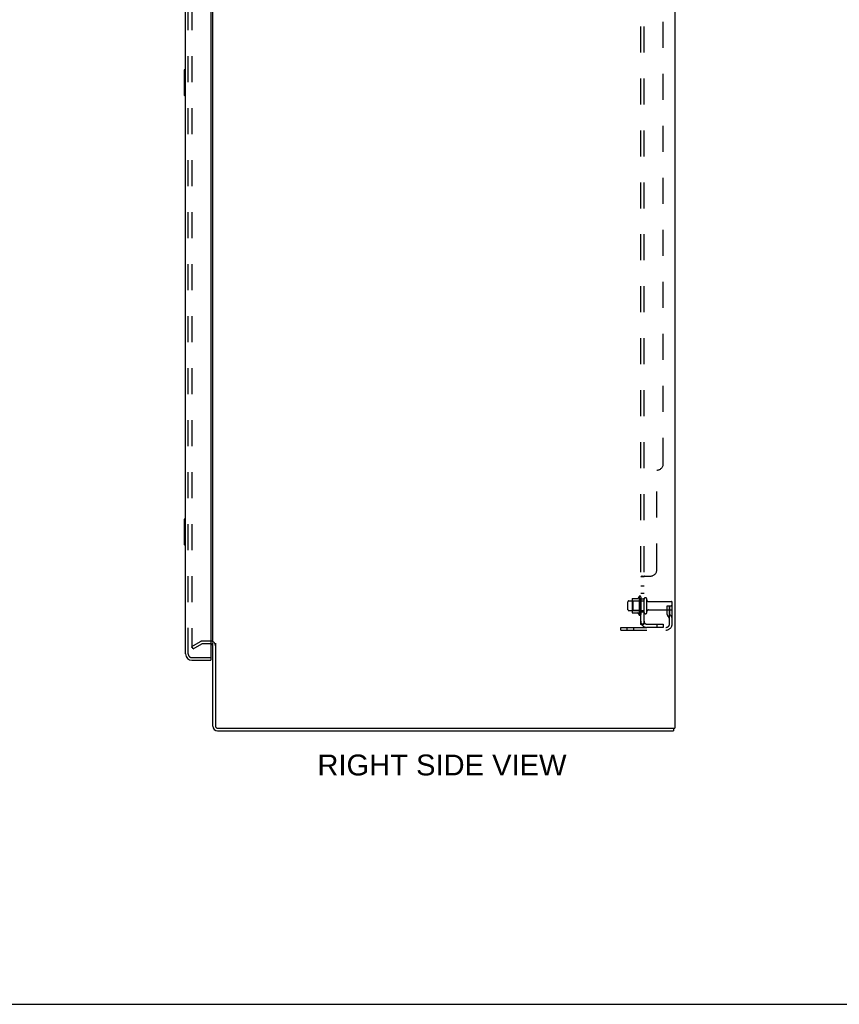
# Model space of a CAD drawing. Header units: inches. Extents: x 0 to 184, y 0 to 119.
# Tile 15 of 20: x 101 to 133, y 0 to 38. Entities that reach past the tile are written whole.
import ezdxf

# ---------------------------------------------------------------- set-up
doc = ezdxf.new("R2010")
doc.units = ezdxf.units.IN
doc.header["$LTSCALE"] = 10.121375
doc.header["$MEASUREMENT"] = 0
doc.linetypes.add('HIDDEN', pattern=[0.2, 0.1, -0.1])
doc.layers.get('0').update_dxf_attribs({"linetype": 'CONTINUOUS'})
for name, color, linetype in [('DEFAULT_2', 8, 'HIDDEN'), ('DIMENSIONS', 7, 'CONTINUOUS'), ('DOOR_ASSEMBLY', 7, 'CONTINUOUS'), ('SUBPANEL', 7, 'CONTINUOUS')]:
    doc.layers.add(name, color=color, linetype=linetype)
doc.styles.get("Standard").update_dxf_attribs({"font": 'arial.ttf'})

msp = doc.modelspace()

# ---------------------------------------------------------------- linework, layer by layer
at = {"color": 3, "linetype": 'Continuous'}
for p, q in [((126.136, 78.542), (126.136, 10.75)), ((108.136, 14.094), (108.136, 75.198)), ((108.136, 10.835), (108.136, 14.062)), ((108.24, 14.063), (108.24, 10.84)), ((108.33, 10.75), (126.136, 10.75)), ((108.325, 10.646), (126.084, 10.646))]:
    msp.add_line(p, q, dxfattribs=at)
at = {"color": 7, "linetype": 'Continuous'}
for p, q in [((126.084, 10.75), (126.084, 10.646)), ((0, 0), (184.025, 0))]:
    msp.add_line(p, q, dxfattribs=at)
at = {"color": 3, "linetype": 'Continuous'}
for centre, radius, start, end in [((108.051, 13.957), 0.085, 0, 85.9503), ((108.325, 10.835), 0.189, 180, 270), ((108.33, 10.84), 0.09, 180, 270)]:
    msp.add_arc(centre, radius, start, end, dxfattribs=at)
at = {"color": 7, "linetype": 'Continuous'}
msp.add_arc((108.325, 10.835), 0.085, 180, 270, dxfattribs=at)
at = {"layer": 'DEFAULT_2', "color": 8, "linetype": 'HIDDEN'}
for p, q in [((107.323, 75.38), (107.323, 13.911)), ((124.471, 15.776), (124.471, 15.265)), ((124.491, 15.704), (124.471, 15.724)), ((124.482, 15.798), (124.709, 15.798)), ((124.737, 15.876), (124.737, 15.165)), ((124.787, 15.704), (124.807, 15.724)), ((124.807, 15.855), (124.807, 15.186)), ((124.932, 15.263), (124.932, 15.778)), ((125.042, 15.263), (125.042, 15.778)), ((124.307, 15.363), (124.307, 15.678)), ((124.337, 15.708), (124.932, 15.708)), ((124.491, 15.337), (124.471, 15.317)), ((124.787, 15.704), (124.491, 15.704)), ((124.491, 15.704), (124.491, 15.337)), ((124.787, 15.337), (124.491, 15.337)), ((124.787, 15.704), (124.787, 15.337)), ((124.787, 15.337), (124.807, 15.317)), ((125.104, 15.686), (126.002, 15.686)), ((125.104, 15.356), (126.002, 15.356)), ((125.838, 15.521), (125.928, 15.521)), ((125.838, 15.18), (125.838, 15.521)), ((125.942, 15.346), (125.838, 15.346)), ((125.928, 15.521), (126.032, 15.521)), ((125.928, 14.819), (125.928, 15.521)), ((125.942, 15.18), (125.942, 15.521)), ((126.032, 15.521), (125.993, 15.521)), ((126.032, 14.819), (126.032, 15.656)), ((124.337, 15.333), (124.932, 15.333)), ((124.482, 15.243), (124.709, 15.243)), ((125.859, 15.113), (125.908, 15.046)), ((125.944, 15.174), (125.993, 15.106)), ((124.032, 14.677), (125.785, 14.677)), ((124.032, 14.573), (124.032, 14.677)), ((124.032, 14.573), (125.785, 14.573)), ((124.279, 14.573), (124.279, 14.677)), ((124.535, 14.573), (124.535, 14.677)), ((107.323, 13.931), (107.663, 14.127)), ((107.375, 13.841), (107.323, 13.931)), ((107.375, 13.841), (107.715, 14.037)), ((108.051, 14.146), (107.732, 14.146)), ((108.051, 14.042), (107.732, 14.042))]:
    msp.add_line(p, q, dxfattribs=at)
for points in [[(107.323, 13.911), (107.324, 13.909), (107.324, 13.907), (107.324, 13.905)], [(107.341, 13.891), (107.339, 13.891), (107.337, 13.892), (107.335, 13.892), (107.333, 13.893), (107.332, 13.894), (107.33, 13.895), (107.329, 13.897), (107.327, 13.899), (107.326, 13.9), (107.325, 13.902), (107.324, 13.905)], [(107.349, 13.893), (107.347, 13.892), (107.345, 13.892), (107.343, 13.891), (107.341, 13.891), (107.341, 13.891)]]:
    msp.add_lwpolyline(points, dxfattribs=at)
for centre, radius, start, end in [((124.612, 15.776), 0.141, 174.7919, 180), ((124.482, 15.788), 0.01, 90, 174.8062), ((124.69, 15.808), 0.01, 270, 336.0321), ((125.337, 15.521), 0.698, 149.3369, 156.0321), ((124.769, 15.855), 0.0384, 0, 145.5503), ((124.987, 15.778), 0.055, 360, 180), ((125.104, 15.748), 0.0625, 180, 270), ((124.337, 15.678), 0.03, 90, 180), ((124.337, 15.363), 0.03, 180, 270), ((125.104, 15.293), 0.0625, 90, 180), ((126.002, 15.656), 0.03, 360, 90), ((126.002, 15.386), 0.03, 270, 0), ((124.612, 15.265), 0.141, 180, 185.2081), ((124.482, 15.253), 0.01, 185.1938, 270), ((124.69, 15.233), 0.01, 23.9679, 90), ((125.337, 15.521), 0.698, 203.9679, 210.6631), ((124.769, 15.186), 0.0384, 214.4497, 360), ((124.987, 15.263), 0.055, 180, 0), ((125.952, 15.18), 0.114, 180, 215.7539), ((125.824, 14.985), 0.104, 0, 35.7539), ((125.952, 15.18), 0.01, 180, 215.7539), ((125.824, 14.985), 0.208, 0, 35.7539), ((125.785, 14.819), 0.246, 270, 360), ((125.785, 14.819), 0.142, 270, 360), ((107.732, 14.009), 0.137, 90, 120), ((107.732, 14.009), 0.033, 90, 120), ((108.051, 13.957), 0.189, 0, 90)]:
    msp.add_arc(centre, radius, start, end, dxfattribs=at)
at = {"layer": 'DOOR_ASSEMBLY', "color": 3, "linetype": 'Continuous'}
for p, q in [((107.078, 13.642), (107.078, 75.649)), ((108.057, 75.772), (108.057, 13.52)), ((107.324, 13.396), (108.057, 13.396))]:
    msp.add_line(p, q, dxfattribs=at)
at = {"layer": 'DOOR_ASSEMBLY', "color": 8, "linetype": 'HIDDEN'}
for p, q in [((107.182, 13.642), (107.182, 75.649)), ((107.324, 13.5), (108.037, 13.5))]:
    msp.add_line(p, q, dxfattribs=at)
at = {"layer": 'DOOR_ASSEMBLY', "color": 7, "linetype": 'Continuous'}
for p, q in [((107.018, 36.381), (107.018, 35.411)), ((107.078, 36.396), (107.033, 36.396)), ((107.065, 36.296), (107.065, 35.496)), ((107.033, 35.396), (107.078, 35.396)), ((107.018, 18.881), (107.018, 17.911)), ((107.078, 18.896), (107.033, 18.896)), ((107.065, 18.796), (107.065, 17.996)), ((107.033, 17.896), (107.078, 17.896)), ((108.037, 13.5), (108.057, 13.5)), ((108.057, 13.5), (108.057, 13.396))]:
    msp.add_line(p, q, dxfattribs=at)
for points in [[(107.063, 36.332), (107.063, 36.326), (107.064, 36.32), (107.064, 36.314), (107.064, 36.308), (107.065, 36.302), (107.065, 36.296)], [(107.065, 35.496), (107.065, 35.489), (107.064, 35.483), (107.064, 35.477), (107.064, 35.471), (107.063, 35.465), (107.063, 35.459)], [(107.063, 18.832), (107.063, 18.826), (107.064, 18.82), (107.064, 18.814), (107.064, 18.808), (107.065, 18.802), (107.065, 18.796)], [(107.065, 17.996), (107.065, 17.989), (107.064, 17.983), (107.064, 17.977), (107.064, 17.971), (107.063, 17.965), (107.063, 17.959)]]:
    msp.add_lwpolyline(points, dxfattribs=at)
for centre, radius, start, end in [((107.033, 36.381), 0.015, 90, 180), ((107.063, 36.381), 0.015, 0, 90), ((107.033, 35.411), 0.015, 180, 270), ((107.063, 35.411), 0.015, 270, 360), ((107.033, 18.881), 0.015, 90, 180), ((107.063, 18.881), 0.015, 0, 90), ((107.033, 17.911), 0.015, 180, 270), ((107.063, 17.911), 0.015, 270, 360), ((107.242, 13.786), 0.26, 270, 272.6118)]:
    msp.add_arc(centre, radius, start, end, dxfattribs=at)
at = {"layer": 'DOOR_ASSEMBLY', "color": 3, "linetype": 'Continuous'}
for centre, radius, start, end in [((107.324, 13.642), 0.246, 180, 270), ((108.037, 13.52), 0.02, 270, 360)]:
    msp.add_arc(centre, radius, start, end, dxfattribs=at)
at = {"layer": 'DOOR_ASSEMBLY', "color": 8, "linetype": 'HIDDEN'}
msp.add_arc((107.324, 13.642), 0.142, 180, 270, dxfattribs=at)
at = {"layer": 'SUBPANEL', "color": 8, "linetype": 'HIDDEN'}
for p, q in [((124.807, 14.802), (124.807, 74.489)), ((124.932, 14.802), (124.932, 74.489)), ((125.682, 21.052), (125.682, 68.239)), ((125.432, 16.927), (125.432, 20.802)), ((124.932, 16.642), (124.807, 16.642)), ((124.861, 16.677), (124.859, 16.675)), ((124.861, 16.677), (125.182, 16.677)), ((124.932, 16.28), (124.807, 16.28)), ((124.932, 15.999), (124.807, 15.999)), ((124.932, 15.771), (124.807, 15.771)), ((124.932, 15.271), (124.807, 15.271)), ((124.932, 14.802), (124.807, 14.802)), ((124.861, 14.763), (124.957, 14.843)), ((125.044, 14.802), (125.682, 14.802)), ((125.682, 14.677), (125.044, 14.677)), ((125.432, 14.802), (125.432, 14.677)), ((125.682, 14.802), (125.682, 14.677))]:
    msp.add_line(p, q, dxfattribs=at)
for points in [[(124.826, 16.66), (124.823, 16.658), (124.82, 16.657), (124.817, 16.655), (124.815, 16.653), (124.812, 16.651), (124.81, 16.65), (124.809, 16.648), (124.808, 16.646), (124.807, 16.644), (124.807, 16.643), (124.807, 16.642)], [(124.807, 16.644), (124.807, 16.643), (124.807, 16.642)], [(124.82, 16.657), (124.817, 16.655), (124.815, 16.653), (124.812, 16.651), (124.81, 16.65), (124.809, 16.648), (124.808, 16.646)], [(124.833, 16.663), (124.83, 16.661), (124.826, 16.66)], [(124.861, 16.677), (124.859, 16.675), (124.857, 16.674), (124.854, 16.672), (124.851, 16.671), (124.847, 16.669), (124.844, 16.667), (124.84, 16.666), (124.833, 16.663)], [(124.857, 16.674), (124.854, 16.672), (124.851, 16.671)], [(124.946, 16.657), (124.943, 16.654), (124.941, 16.653), (124.939, 16.652), (124.937, 16.65), (124.935, 16.649), (124.934, 16.647), (124.933, 16.646), (124.932, 16.644), (124.932, 16.643), (124.932, 16.642)], [(124.941, 16.653), (124.939, 16.652), (124.937, 16.65), (124.935, 16.649), (124.934, 16.647), (124.933, 16.646), (124.932, 16.644), (124.932, 16.643), (124.932, 16.642)], [(124.957, 16.677), (124.958, 16.675), (124.958, 16.673), (124.958, 16.672), (124.958, 16.67), (124.957, 16.669), (124.957, 16.667), (124.956, 16.666), (124.955, 16.664), (124.953, 16.663), (124.952, 16.661), (124.95, 16.66), (124.948, 16.658), (124.946, 16.657)], [(124.957, 16.669), (124.957, 16.667), (124.956, 16.666), (124.955, 16.664), (124.953, 16.663), (124.952, 16.661), (124.95, 16.66), (124.948, 16.658)], [(124.957, 16.677), (124.958, 16.675), (124.958, 16.673), (124.958, 16.672), (124.958, 16.67)], [(124.837, 14.779), (124.83, 14.782), (124.826, 14.783), (124.823, 14.785), (124.82, 14.786), (124.817, 14.788), (124.815, 14.79), (124.812, 14.792), (124.81, 14.793), (124.809, 14.795), (124.808, 14.797), (124.807, 14.799), (124.807, 14.8), (124.807, 14.802)], [(124.861, 14.763), (124.859, 14.766), (124.857, 14.768), (124.854, 14.77), (124.851, 14.772), (124.847, 14.773), (124.844, 14.775), (124.84, 14.777), (124.837, 14.779)], [(124.873, 14.802), (124.872, 14.802), (124.872, 14.802), (124.872, 14.802), (124.872, 14.802), (124.873, 14.802), (124.873, 14.802), (124.873, 14.802), (124.874, 14.802), (124.874, 14.802), (124.875, 14.802), (124.875, 14.802)], [(124.936, 14.825), (124.936, 14.825), (124.936, 14.825), (124.936, 14.825), (124.935, 14.825), (124.935, 14.824), (124.935, 14.824), (124.934, 14.824), (124.934, 14.823), (124.933, 14.823), (124.933, 14.823), (124.932, 14.823), (124.932, 14.822), (124.931, 14.822), (124.93, 14.822), (124.93, 14.821), (124.929, 14.821), (124.929, 14.821), (124.928, 14.82), (124.927, 14.82), (124.927, 14.82), (124.926, 14.819), (124.925, 14.819), (124.925, 14.819), (124.924, 14.818), (124.923, 14.818), (124.922, 14.817), (124.922, 14.817), (124.921, 14.817), (124.92, 14.816), (124.919, 14.816), (124.919, 14.816), (124.918, 14.815), (124.917, 14.815), (124.916, 14.815), (124.915, 14.814), (124.914, 14.814), (124.914, 14.814), (124.913, 14.813), (124.912, 14.813), (124.911, 14.813), (124.91, 14.812), (124.909, 14.812), (124.908, 14.811), (124.907, 14.811), (124.906, 14.811), (124.905, 14.81), (124.904, 14.81), (124.903, 14.81), (124.902, 14.809), (124.901, 14.809), (124.9, 14.809), (124.899, 14.808), (124.898, 14.808), (124.897, 14.807), (124.896, 14.807), (124.895, 14.807), (124.894, 14.806), (124.892, 14.806), (124.891, 14.806), (124.89, 14.806), (124.889, 14.805), (124.888, 14.805), (124.887, 14.805), (124.886, 14.805), (124.885, 14.804), (124.884, 14.804), (124.883, 14.804), (124.883, 14.804), (124.882, 14.803), (124.881, 14.803), (124.88, 14.803), (124.879, 14.803), (124.878, 14.803), (124.877, 14.803), (124.876, 14.802), (124.876, 14.802), (124.875, 14.802), (124.874, 14.802), (124.873, 14.802), (124.873, 14.802), (124.873, 14.802), (124.873, 14.802)], [(124.95, 14.829), (124.946, 14.825), (124.945, 14.823), (124.943, 14.821), (124.941, 14.819), (124.939, 14.817), (124.937, 14.814), (124.935, 14.812), (124.934, 14.81), (124.933, 14.807), (124.932, 14.805), (124.932, 14.804), (124.932, 14.802)], [(124.932, 14.822), (124.933, 14.822), (124.933, 14.823), (124.934, 14.823), (124.934, 14.823), (124.934, 14.824), (124.935, 14.824), (124.935, 14.824), (124.936, 14.825), (124.936, 14.825), (124.936, 14.825), (124.936, 14.825), (124.936, 14.825)], [(124.957, 14.843), (124.958, 14.842), (124.958, 14.841), (124.958, 14.84), (124.958, 14.84), (124.957, 14.838), (124.957, 14.837), (124.956, 14.836), (124.955, 14.834), (124.953, 14.833), (124.952, 14.831), (124.95, 14.829)]]:
    msp.add_lwpolyline(points, dxfattribs=at)
for centre, radius, start, end in [((125.432, 21.052), 0.25, 270, 360), ((125.182, 16.927), 0.25, 270, 360), ((125.044, 14.914), 0.237, 180, 270), ((125.044, 14.914), 0.112, 180, 270)]:
    msp.add_arc(centre, radius, start, end, dxfattribs=at)

# ---------------------------------------------------------------- texts
at = {"layer": 'DIMENSIONS', "color": 2, "linetype": 'Continuous', "insert": (117.062, 9.725), "char_height": 0.81188, "width": 9.68214, "attachment_point": 2, "line_spacing_factor": 0.9}
msp.add_mtext('RIGHT SIDE VIEW', dxfattribs=at)

doc.saveas('drawing.dxf')
